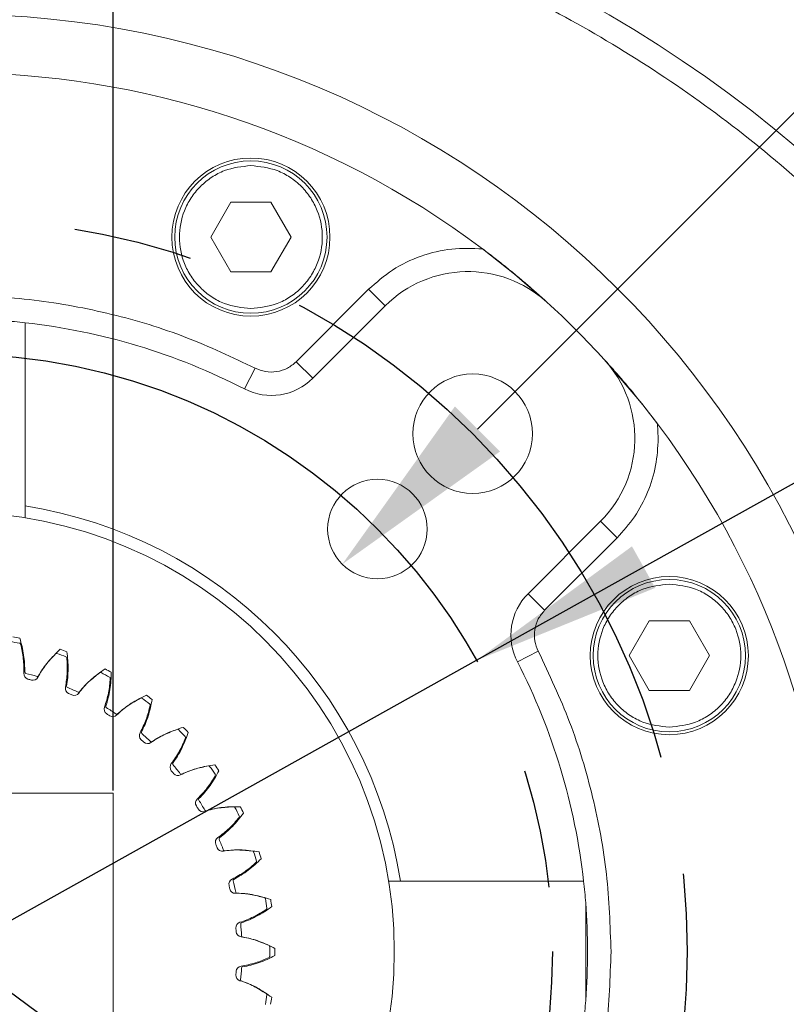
# Model space of a CAD drawing. Header units: millimetres. Extents: x 35 to 405, y 37 to 275.
# Tile 6 of 27: x 119 to 135, y 82 to 103. Entities that reach past the tile are written whole.
import ezdxf

# ---------------------------------------------------------------- set-up
doc = ezdxf.new("R2010")
doc.units = ezdxf.units.MM
doc.header["$PDSIZE"] = -1
doc.linetypes.add('CENTERX2', pattern=[20.32, 12.7, -2.54, 2.54, -2.54])
doc.layers.add('10', color=7, linetype='Continuous')
doc.styles.add('SLDTEXTSTYLE0', font='TXT', dxfattribs={"width": 0.7})
doc.dimstyles.new('SLDDIMSTYLE1', dxfattribs={"dimtxt": 8, "dimasz": 4.08, "dimexe": 0, "dimexo": 0.0625, "dimgap": 2, "dimtad": 0, "dimtih": 1, "dimtoh": 1, "dimlfac": 4, "dimrnd": 1e-09, "dimzin": 12, "dimdsep": 46, "dimtxsty": 'SLDTEXTSTYLE0', "dimsah": 1, "dimcen": 0, "dimadec": 0, "dimazin": 3, "dimtfac": 1, "dimtmove": 0, "dimatfit": 3, "dimfxl": 1, "dimfrac": 2, "dimtolj": 1, "dimtzin": 12, "dimarcsym": 0})
doc.dimstyles.new('SLDDIMSTYLE2', dxfattribs={"dimtxt": 8, "dimasz": 4.08, "dimexe": 0, "dimexo": 0.0625, "dimgap": 2, "dimtad": 0, "dimtih": 1, "dimtoh": 1, "dimlfac": 4, "dimrnd": 1e-09, "dimzin": 12, "dimdsep": 46, "dimtxsty": 'SLDTEXTSTYLE0', "dimsah": 1, "dimcen": 0, "dimadec": 0, "dimazin": 3, "dimtfac": 1, "dimtmove": 0, "dimatfit": 3, "dimfxl": 1, "dimfrac": 2, "dimtolj": 1, "dimtzin": 12, "dimarcsym": 0})
doc.dimstyles.new('SLDDIMSTYLE3', dxfattribs={"dimtxt": 8, "dimasz": 4.08, "dimexe": 0, "dimexo": 0.0625, "dimgap": 2, "dimtad": 2, "dimlfac": 4, "dimrnd": 1e-09, "dimzin": 12, "dimdsep": 46, "dimtxsty": 'SLDTEXTSTYLE0', "dimsah": 1, "dimcen": 0.09, "dimadec": 0, "dimazin": 3, "dimtfac": 1, "dimtmove": 0, "dimatfit": 0, "dimfxl": 1, "dimfrac": 2, "dimtolj": 1, "dimtzin": 12, "dimarcsym": 0})

# ---------------------------------------------------------------- blocks, each defined once
blk = doc.blocks.new('_D_3')
at = {"layer": '10', "transparency": 16777216}
for p, q in [((78.77, 111.376), (57.244, 111.376)), ((104.85, 92.173), (78.77, 111.376)), ((130.014, 73.644), (104.85, 92.173)), ((130.014, 73.644), (135.128, 69.879))]:
    blk.add_line(p, q, dxfattribs=at)
for points in [[(104.85, 92.173), (101.866, 95.001), (101.263, 94.183)], [(130.014, 73.644), (132.999, 70.816), (133.601, 71.634)]]:
    blk.add_solid(points, dxfattribs=at)
at = {"layer": '10', "transparency": 16777216, "char_height": 8, "attachment_point": 1, "style": 'SLDTEXTSTYLE0'}
for s, insert in [('%%c', (57.244, 121.722)), ('125', (66.649, 121.689))]:
    blk.add_mtext(s, dxfattribs=dict(at, insert=insert))
blk = doc.blocks.new('_D_4')
at = {"layer": '10', "transparency": 16777216}
for p, q in [((128.565, 89.123), (168.433, 111.376)), ((168.433, 111.376), (189.959, 111.376)), ((106.299, 76.694), (128.565, 89.123)), ((106.299, 76.694), (100.754, 73.599))]:
    blk.add_line(p, q, dxfattribs=at)
for points in [[(128.565, 89.123), (132.376, 90.668), (131.88, 91.555)], [(106.299, 76.694), (102.489, 75.149), (102.984, 74.262)]]:
    blk.add_solid(points, dxfattribs=at)
at = {"layer": '10', "transparency": 16777216, "char_height": 8, "attachment_point": 1, "style": 'SLDTEXTSTYLE0'}
for s, insert in [('%%c', (170.021, 121.722)), ('102', (179.426, 121.689))]:
    blk.add_mtext(s, dxfattribs=dict(at, insert=insert))
blk = doc.blocks.new('_D_6')
at = {"layer": '10', "color": 0, "lineweight": -2, "transparency": 16777216}
for p, q in [((162.409, 127.886), (128.582, 94.058)), ((166.489, 127.886), (162.409, 127.886))]:
    blk.add_line(p, q, dxfattribs=at)
at = {"layer": '10', "color": 0, "transparency": 16777216}
blk.add_solid([(128.101, 94.539), (129.062, 93.577), (125.697, 91.173)], dxfattribs=at)
at = {"layer": 'Defpoints', "color": 0, "transparency": 16777216}
for p in [(127.199, 92.675), (125.697, 91.173)]:
    blk.add_point(p, dxfattribs=at)
at = {"layer": '10', "color": 0, "transparency": 16777216, "insert": (168.489, 131.97), "char_height": 8, "attachment_point": 1, "style": 'SLDTEXTSTYLE0'}
blk.add_mtext('\\A1;4-M10{\\fGDT|b0|i0|c0|p2;x}18', dxfattribs=at)
blk = doc.blocks.new('_D_7')
at = {"layer": '10', "color": 0, "lineweight": -2, "transparency": 16777216}
for p, q in [((109.977, 120.231), (105.897, 120.231)), ((114.057, 86.348), (114.057, 120.231)), ((114.057, 120.231), (120.807, 120.231)), ((120.807, 86.348), (120.807, 120.231)), ((124.887, 120.231), (160.967, 120.231))]:
    blk.add_line(p, q, dxfattribs=at)
at = {"layer": '10', "color": 0, "transparency": 16777216}
for points in [[(109.977, 120.911), (109.977, 119.551), (114.057, 120.231)], [(124.887, 120.911), (124.887, 119.551), (120.807, 120.231)]]:
    blk.add_solid(points, dxfattribs=at)
at = {"layer": 'Defpoints', "color": 0, "transparency": 16777216}
for p in [(114.057, 120.231), (114.057, 86.285), (120.807, 86.285)]:
    blk.add_point(p, dxfattribs=at)
at = {"layer": '10', "color": 0, "transparency": 16777216, "insert": (144.967, 130.231), "char_height": 8, "attachment_point": 2, "style": 'SLDTEXTSTYLE0'}
blk.add_mtext('\\A1;27(22)', dxfattribs=at)

msp = doc.modelspace()

# ---------------------------------------------------------------- linework, layer by layer
at = {"color": 7, "linetype": 'Continuous', "lineweight": 18}
for p, q in [((122.8891, 98.1525), (123.3178, 98.8952)), ((123.3178, 98.8952), (124.1753, 98.8952)), ((124.1753, 98.8952), (124.6041, 98.1525)), ((123.3178, 97.4099), (122.8891, 98.1525)), ((124.6041, 98.1525), (124.1753, 97.4099)), ((124.1753, 97.4099), (123.3178, 97.4099)), ((124.7132, 95.4928), (126.2589, 97.0384)), ((126.6124, 96.6849), (126.2589, 97.0384)), ((126.6124, 96.6849), (125.0668, 95.1392)), ((118.9323, 96.3249), (118.9323, 92.4159)), ((125.0668, 95.1392), (124.7132, 95.4928)), ((123.6108, 94.9117), (123.8396, 95.3563)), ((132.4245, 94.1688), (132.4408, 93.8564)), ((118.9323, 92.1628), (118.9323, 92.4159)), ((129.663, 90.543), (131.2086, 92.0887)), ((131.2086, 92.0887), (131.5622, 91.7351)), ((131.5622, 91.7351), (130.0165, 90.1895)), ((129.663, 90.543), (130.0165, 90.1895)), ((131.8188, 89.2228), (132.2475, 89.9654)), ((132.2475, 89.9654), (133.105, 89.9654)), ((133.105, 89.9654), (133.5338, 89.2228)), ((129.4354, 89.0871), (129.88, 89.3159)), ((132.2475, 88.4802), (131.8188, 89.2228)), ((133.5338, 89.2228), (133.105, 88.4802)), ((133.105, 88.4802), (132.2475, 88.4802)), ((120.807, 86.2854), (114.057, 86.2854)), ((120.807, 79.5354), (120.807, 86.2854)), ((126.9397, 84.4085), (126.6865, 84.4085)), ((126.9397, 84.4085), (130.8487, 84.4085)), ((130.8921, 83.9491), (130.8921, 81.868))]:
    msp.add_line(p, q, dxfattribs=at)
at = {"color": 7, "linetype": 'Continuous', "lineweight": 18, "flags": 128}
for points in [[(130.0645, 96.7646), (129.374, 97.3639), (128.6926, 97.9008)], [(132.4245, 94.1688), (132.0916, 94.599), (131.2883, 95.5407)]]:
    msp.add_lwpolyline(points, dxfattribs=at)
at = {"color": 7, "linetype": 'Continuous', "lineweight": 18}
for centre, radius in [((117.4323, 82.9085), 20), ((123.7466, 98.1525), 1.6875), ((123.7466, 98.1525), 1.625), ((128.4808, 93.9571), 1.275), ((126.4479, 91.9241), 1.0625), ((117.4323, 82.9085), 9.375), ((132.6763, 89.2228), 1.6875), ((132.6763, 89.2228), 1.625)]:
    msp.add_circle(centre, radius, dxfattribs=at)
for centre, radius, start, end in [((117.4323, 78.9085), 27.75, 108.56474, 71.43526), ((117.4323, 82.9085), 18.75, 53.0907, 126.9093), ((128.3802, 94.9171), 2.5, 47.64536, 135), ((117.4323, 82.9085), 18.75, 42.35464, 47.64536), ((117.4323, 82.9085), 13.5, 83.62063, 85.57945), ((117.4323, 82.9085), 13.5, 62.76326, 83.62063), ((129.4408, 93.8564), 2.5, 315, 42.35464), ((124.1829, 96.0231), 1.25, 242.76326, 315), ((117.4323, 82.9085), 18.75, 323.0907, 36.9093), ((117.4323, 82.9085), 9.625, 8.96576, 81.03424), ((130.5468, 89.6591), 1.25, 135, 207.23674), ((117.432, 82.9104), 6.7187, 78.13952, 79.90926), ((117.4323, 82.9085), 6.8281, 78.32017, 79.60134), ((118.8078, 89.4613), 0.025, 14.80162, 78.13952), ((117.4323, 82.9085), 6.8281, 69.53968, 70.82085), ((119.597, 89.2444), 0.025, 71.12877, 134.46667), ((117.432, 82.9104), 6.7187, 69.35903, 71.12877), ((119.7916, 89.1745), 0.025, 6.02113, 69.35903), ((117.4323, 82.9085), 13.5, 6.37937, 27.23674), ((118.9463, 88.8693), 0.025, 179.22148, 255.74841), ((120.5385, 88.8396), 0.025, 62.34829, 125.68618), ((117.4323, 82.9085), 6.8281, 60.7592, 62.04036), ((119.0201, 88.8357), 0.1188, 175.45191, 254.99594), ((117.4323, 82.9085), 6.125, 73.39262, 75.74841), ((117.432, 82.9104), 6.0156, 74.27235, 74.99594), ((119.0948, 88.8151), 0.1188, 254.27235, 333.81638), ((119.19, 88.802), 0.025, 253.39262, 329.91954), ((117.432, 82.9104), 6.7187, 60.57854, 62.34829), ((120.7202, 88.7409), 0.025, 357.24065, 60.57854), ((119.906, 88.5238), 0.1188, 166.67142, 246.21546), ((119.8384, 88.5683), 0.025, 170.441, 246.96792), ((117.4323, 82.9085), 6.125, 64.61213, 66.96792), ((120.0691, 88.4646), 0.025, 244.61213, 321.13905), ((117.432, 82.9104), 6.0156, 65.49186, 66.21546), ((119.9767, 88.4921), 0.1188, 245.49186, 325.03589), ((121.4072, 88.2959), 0.025, 53.5678, 116.90569), ((117.432, 82.9104), 6.7187, 51.79806, 53.5678), ((117.4323, 82.9085), 6.8281, 51.97871, 53.25988), ((120.7339, 88.0804), 0.1188, 157.89094, 237.43497), ((120.6742, 88.1347), 0.025, 161.66051, 238.18743), ((117.4323, 82.9085), 6.125, 55.83164, 58.18743), ((121.5716, 88.1706), 0.025, 348.46016, 51.79806), ((117.432, 82.9104), 6.0156, 56.71137, 57.43497), ((120.7989, 88.0382), 0.1188, 236.71137, 316.25541), ((120.8863, 87.997), 0.025, 235.83164, 312.35856), ((122.1827, 87.626), 0.025, 44.78731, 108.12521), ((117.432, 82.9104), 6.7187, 43.01757, 44.78731), ((117.4323, 82.9085), 6.8281, 43.19822, 44.47939), ((121.4843, 87.5157), 0.1188, 149.11045, 228.65448), ((117.432, 82.9104), 6.0156, 47.93089, 48.65448), ((121.434, 87.5785), 0.025, 152.88002, 229.40695), ((117.4323, 82.9085), 6.125, 47.05115, 49.40695), ((122.3261, 87.477), 0.025, 339.67967, 43.01757), ((121.5422, 87.4642), 0.1188, 227.93089, 307.47492), ((121.6226, 87.4101), 0.025, 227.05115, 303.57808), ((122.1399, 86.8432), 0.1188, 140.32996, 219.87399), ((117.432, 82.9104), 6.0156, 39.1504, 39.87399), ((122.0999, 86.913), 0.025, 144.09953, 220.62646), ((117.4323, 82.9085), 6.125, 38.27066, 40.62646), ((122.8469, 86.8455), 0.025, 36.00682, 99.34472), ((117.432, 82.9104), 6.7187, 34.23708, 36.00682), ((117.4323, 82.9085), 6.8281, 34.41773, 35.6989), ((122.1891, 86.7834), 0.1188, 219.1504, 298.69443), ((122.2606, 86.7177), 0.025, 218.27066, 294.79759), ((122.9658, 86.6764), 0.025, 330.89918, 34.23708), ((122.685, 86.0784), 0.1188, 131.54947, 211.09351), ((122.6565, 86.1535), 0.025, 135.31905, 211.84597), ((117.4323, 82.9085), 6.125, 29.49018, 31.84597), ((117.432, 82.9104), 6.0156, 30.36991, 31.09351), ((122.7246, 86.0118), 0.1188, 210.36991, 289.91394), ((122.7855, 85.936), 0.025, 209.49018, 286.0171), ((123.3841, 85.9729), 0.025, 27.22634, 90.56423), ((117.432, 82.9104), 6.7187, 25.45659, 27.22634), ((117.4323, 82.9085), 6.8281, 25.63725, 26.91841), ((123.4759, 85.7876), 0.025, 322.1187, 25.45659), ((123.107, 85.2394), 0.1188, 122.76898, 202.31302), ((123.0906, 85.318), 0.025, 126.53856, 203.06548), ((117.4323, 82.9085), 6.125, 20.70969, 23.06548), ((117.432, 82.9104), 6.0156, 21.58942, 22.31302), ((123.136, 85.1676), 0.1188, 201.58942, 281.13345), ((123.1849, 85.0834), 0.025, 200.70969, 277.23661), ((123.7818, 85.0284), 0.025, 18.44585, 81.78374), ((117.432, 82.9104), 6.7187, 16.6761, 18.44585), ((117.4323, 82.9085), 6.8281, 16.85676, 18.13793), ((123.8442, 84.8313), 0.025, 313.33821, 16.6761), ((123.3961, 84.3458), 0.1188, 113.9885, 193.53253), ((117.432, 82.9104), 6.0156, 12.80893, 13.53253), ((123.4137, 84.2704), 0.1188, 192.80893, 272.35297), ((123.3921, 84.426), 0.025, 117.75807, 194.28499), ((117.4323, 82.9085), 6.125, 11.9292, 14.28499), ((117.4323, 82.9085), 13.5, 4.42055, 6.37937), ((123.4495, 84.1798), 0.025, 191.9292, 268.45613), ((124.0307, 84.0343), 0.025, 9.66536, 73.00326), ((117.432, 82.9104), 6.7187, 7.89562, 9.66536), ((124.0623, 83.8299), 0.025, 304.55772, 7.89562), ((117.4323, 82.9085), 6.8281, 8.07627, 9.35744), ((117.4323, 82.9085), 13.5, 355.57945, 4.42055), ((123.5453, 83.4186), 0.1188, 105.20801, 184.75204), ((117.432, 82.9104), 6.0156, 4.02845, 4.75204), ((123.5539, 83.4985), 0.025, 108.97758, 185.50451), ((117.4323, 82.9085), 6.125, 3.14871, 5.50451), ((123.5512, 83.3414), 0.1188, 184.02845, 263.57248), ((123.573, 83.2463), 0.025, 183.14871, 259.67564), ((124.1249, 83.0138), 0.025, 0.88487, 64.22277), ((117.432, 82.9104), 6.7187, 359.11513, 0.88487), ((124.1249, 82.807), 0.025, 295.77723, 359.11513), ((117.4323, 82.9085), 6.8281, 359.29578, 0.57695), ((123.5512, 82.4795), 0.1188, 96.42752, 175.97155), ((123.5722, 82.5571), 0.025, 100.19709, 176.72402), ((123.5453, 82.4022), 0.1188, 175.24796, 254.79199), ((117.432, 82.9104), 6.0156, 355.24796, 355.97155), ((117.4323, 82.9085), 6.125, 354.36822, 356.72402), ((123.5526, 82.305), 0.025, 174.36822, 250.89515), ((117.432, 82.9104), 6.7187, 350.33464, 352.10438), ((124.0623, 81.9909), 0.025, 352.10438, 55.44228), ((117.4323, 82.9085), 6.8281, 350.51529, 351.79646), ((117.4323, 82.9085), 13.5, 353.62063, 355.57945)]:
    msp.add_arc(centre, radius, start, end, dxfattribs=at)
for points, knots in [([(126.7448, 104.5179), (127.4437, 104.2448), (128.8416, 103.6986), (130.8747, 102.6467), (132.848, 101.4213), (134.7507, 99.9923), (136.5445, 98.3832), (138.2129, 96.5931), (139.7257, 94.6441), (141.061, 92.5575), (142.2013, 90.3583), (143.1338, 88.0742), (143.8509, 85.7346), (144.3487, 83.3767), (144.6352, 81.0147), (144.7137, 78.6926), (144.5987, 76.4077), (144.2993, 74.1752), (143.8178, 71.9748), (143.145, 69.7882), (142.2776, 67.6327), (141.2012, 65.5109), (139.9276, 63.4651), (138.4541, 61.5114), (136.7972, 59.6834), (134.9739, 58.0063), (133.0059, 56.5017), (130.9182, 55.1871), (128.7385, 54.0749), (126.5027, 53.1757), (124.2263, 52.483), (121.953, 52.0057), (119.6828, 51.712), (118.1825, 51.6763), (117.4323, 51.6585)], [0, 0, 0, 0, 0.0295732, 0.0591455, 0.0901114, 0.1210755, 0.152849, 0.1850115, 0.2174388, 0.25, 0.2825613, 0.3149885, 0.347151, 0.3789245, 0.4098903, 0.4408545, 0.4704281, 0.5, 0.5295736, 0.5591455, 0.5901114, 0.6210755, 0.652849, 0.6850115, 0.7174388, 0.75, 0.7825613, 0.8149885, 0.847151, 0.8789245, 0.9098903, 0.9408545, 0.9704277, 1, 1, 1, 1]), ([(123.7466, 96.6275), (123.5547, 96.6479), (123.2596, 96.6793), (122.9045, 96.8694), (122.6605, 97.0662), (122.4624, 97.3106), (122.2782, 97.6656), (122.1847, 98.1525), (122.2782, 98.6395), (122.4624, 98.9945), (122.6605, 99.2389), (122.9045, 99.4357), (123.2596, 99.6258), (123.5547, 99.6572), (123.7466, 99.6775)], [0, 0, 0, 0, 0.1197284, 0.1841803, 0.25, 0.3158197, 0.3802716, 0.5, 0.6197284, 0.6841803, 0.75, 0.8158197, 0.8802716, 1, 1, 1, 1]), ([(123.7466, 99.6775), (123.9384, 99.6572), (124.2335, 99.6258), (124.5886, 99.4357), (124.8326, 99.2389), (125.0307, 98.9945), (125.2149, 98.6395), (125.3084, 98.1525), (125.2149, 97.6656), (125.0307, 97.3106), (124.8326, 97.0662), (124.5886, 96.8694), (124.2335, 96.6793), (123.9384, 96.6479), (123.7466, 96.6275)], [0, 0, 0, 0, 0.1197284, 0.1841803, 0.25, 0.3158197, 0.3802716, 0.5, 0.6197284, 0.6841803, 0.75, 0.8158197, 0.8802716, 1, 1, 1, 1]), ([(126.2589, 97.0384), (126.4241, 97.184), (126.7587, 97.4787), (127.3708, 97.7658), (128.027, 97.9282), (128.4726, 97.9098), (128.6926, 97.9008)], [0, 0, 0, 0, 0.2468821, 0.5, 0.7531179, 1, 1, 1, 1]), ([(128.6926, 97.9008), (128.7726, 97.8401), (128.935, 97.717), (129.174, 97.5278), (129.4044, 97.3398), (129.6222, 97.156), (129.8407, 96.9666), (129.9856, 96.8358), (130.0645, 96.7646)], [0, 0, 0, 0, 0.1617098, 0.3281696, 0.4995449, 0.6596282, 0.8144886, 1, 1, 1, 1]), ([(111.0249, 95.3563), (111.5141, 95.5877), (112.503, 96.0554), (114.0905, 96.5357), (115.7423, 96.841), (117.4323, 96.9424), (119.1222, 96.841), (120.774, 96.5357), (122.3616, 96.0554), (123.3505, 95.5877), (123.8396, 95.3563)], [0, 0, 0, 0, 0.1219034, 0.2464229, 0.3727497, 0.5, 0.6272503, 0.7535771, 0.8780966, 1, 1, 1, 1]), ([(123.8396, 95.3563), (123.9111, 95.3272), (124.0577, 95.2675), (124.3005, 95.2705), (124.5326, 95.3417), (124.654, 95.4433), (124.7132, 95.4928)], [0, 0, 0, 0, 0.2436866, 0.5, 0.7563134, 1, 1, 1, 1]), ([(131.2883, 95.5407), (131.36, 95.4614), (131.4905, 95.3168), (131.68, 95.0982), (131.8929, 94.8456), (132.1427, 94.5385), (132.3306, 94.292), (132.4245, 94.1688)], [0, 0, 0, 0, 0.1865749, 0.3400202, 0.5006128, 0.7505429, 1, 1, 1, 1]), ([(132.4408, 93.8564), (132.43, 93.6619), (132.408, 93.2691), (132.2283, 92.7018), (131.9543, 92.1737), (131.692, 91.8804), (131.5622, 91.7351)], [0, 0, 0, 0, 0.2475749, 0.5, 0.7524251, 1, 1, 1, 1]), ([(132.6763, 87.6978), (132.4845, 87.7182), (132.1894, 87.7495), (131.8342, 87.9397), (131.5903, 88.1365), (131.3922, 88.3808), (131.208, 88.7359), (131.1145, 89.2228), (131.208, 89.7098), (131.3922, 90.0648), (131.5903, 90.3091), (131.8342, 90.5059), (132.1894, 90.6961), (132.4845, 90.7274), (132.6763, 90.7478)], [0, 0, 0, 0, 0.1197284, 0.1841803, 0.25, 0.3158197, 0.3802716, 0.5, 0.6197284, 0.6841803, 0.75, 0.8158197, 0.8802716, 1, 1, 1, 1]), ([(132.6763, 90.7478), (132.8681, 90.7274), (133.1632, 90.6961), (133.5184, 90.5059), (133.7623, 90.3091), (133.9604, 90.0648), (134.1446, 89.7098), (134.2381, 89.2228), (134.1446, 88.7359), (133.9604, 88.3808), (133.7623, 88.1365), (133.5184, 87.9397), (133.1632, 87.7495), (132.8681, 87.7182), (132.6763, 87.6978)], [0, 0, 0, 0, 0.1197284, 0.1841803, 0.25, 0.3158197, 0.3802716, 0.5, 0.6197284, 0.6841803, 0.75, 0.8158197, 0.8802716, 1, 1, 1, 1]), ([(130.0165, 90.1895), (129.967, 90.1303), (129.8655, 90.0088), (129.7943, 89.7767), (129.7913, 89.534), (129.8509, 89.3874), (129.88, 89.3159)], [0, 0, 0, 0, 0.2436866, 0.5, 0.7563134, 1, 1, 1, 1]), ([(118.8146, 89.5953), (118.8318, 89.536), (118.8663, 89.4174), (118.8994, 89.2359), (118.9197, 89.053), (118.9208, 88.9309), (118.9213, 88.8696)], [0, 0, 0, 0, 0.2513445, 0.5026958, 0.7505573, 1, 1, 1, 1]), ([(118.8319, 89.4676), (118.8441, 89.4164), (118.8686, 89.314), (118.9014, 89.1066), (118.9016, 88.9494), (118.9017, 88.8451)], [0, 0, 0, 0, 0.2514222, 0.502812, 1, 1, 1, 1]), ([(119.2117, 88.7895), (119.2439, 88.8421), (119.3083, 88.9474), (119.4558, 89.1443), (119.5878, 89.2725), (119.6755, 89.3577)], [0, 0, 0, 0, 0.2514431, 0.5028942, 1, 1, 1, 1]), ([(119.8191, 89.3059), (119.8271, 89.2447), (119.843, 89.1222), (119.8481, 88.9378), (119.8402, 88.7539), (119.8226, 88.6331), (119.8138, 88.5724)], [0, 0, 0, 0, 0.2513445, 0.5026958, 0.7505573, 1, 1, 1, 1]), ([(129.88, 89.3159), (130.1163, 88.8159), (130.5906, 87.8123), (131.0665, 86.2116), (131.3759, 84.5706), (131.4135, 83.4613), (131.4323, 82.9085)], [0, 0, 0, 0, 0.2491152, 0.5, 0.7508848, 1, 1, 1, 1]), ([(119.2014, 88.7627), (119.2266, 88.8091), (119.2771, 88.9018), (119.4016, 89.0711), (119.5085, 89.1859), (119.5795, 89.2622)], [0, 0, 0, 0, 0.2516805, 0.5030585, 1, 1, 1, 1]), ([(119.8165, 89.1771), (119.8207, 89.1246), (119.8293, 89.0196), (119.8301, 88.8097), (119.8062, 88.6543), (119.7904, 88.5512)], [0, 0, 0, 0, 0.25142216, 0.50281198, 1, 1, 1, 1]), ([(120.0885, 88.4489), (120.1284, 88.496), (120.2081, 88.5903), (120.3839, 88.7623), (120.534, 88.8689), (120.6336, 88.9397)], [0, 0, 0, 0, 0.2514431, 0.5028942, 1, 1, 1, 1]), ([(120.7677, 88.8666), (120.7662, 88.8049), (120.7633, 88.6814), (120.7401, 88.4984), (120.7043, 88.3179), (120.6684, 88.2011), (120.6505, 88.1425)], [0, 0, 0, 0, 0.25134446, 0.50269577, 0.75055734, 1, 1, 1, 1]), ([(120.074, 88.424), (120.106, 88.466), (120.1701, 88.5499), (120.3189, 88.6982), (120.4421, 88.7954), (120.5239, 88.8599)], [0, 0, 0, 0, 0.2516805, 0.5030585, 1, 1, 1, 1]), ([(120.7451, 88.7397), (120.7413, 88.6871), (120.7337, 88.5821), (120.7025, 88.3745), (120.6552, 88.2246), (120.6238, 88.125)], [0, 0, 0, 0, 0.2514222, 0.502812, 1, 1, 1, 1]), ([(120.8847, 87.9561), (120.9227, 87.9927), (120.9988, 88.0658), (121.1686, 88.1897), (121.3052, 88.2669), (121.3959, 88.3182)], [0, 0, 0, 0, 0.2516805, 0.5030585, 1, 1, 1, 1]), ([(120.9031, 87.9785), (120.9497, 88.019), (121.0429, 88.0999), (121.2429, 88.2431), (121.4075, 88.3256), (121.5168, 88.3803)], [0, 0, 0, 0, 0.25144309, 0.50289422, 1, 1, 1, 1]), ([(121.6381, 88.2876), (121.6272, 88.2268), (121.6055, 88.1053), (121.5547, 87.9279), (121.4917, 87.755), (121.4384, 87.6451), (121.4117, 87.5899)], [0, 0, 0, 0, 0.2513445, 0.5026958, 0.7505573, 1, 1, 1, 1]), ([(121.5961, 88.1656), (121.5844, 88.1143), (121.5608, 88.0116), (121.4982, 87.8112), (121.4286, 87.6703), (121.3824, 87.5767)], [0, 0, 0, 0, 0.2514222, 0.502812, 1, 1, 1, 1]), ([(121.6144, 87.3699), (121.6576, 87.4003), (121.744, 87.4609), (121.9307, 87.5574), (122.0775, 87.6129), (122.1749, 87.6498)], [0, 0, 0, 0, 0.2516805, 0.5030585, 1, 1, 1, 1]), ([(121.6364, 87.3893), (121.6886, 87.4222), (121.793, 87.488), (122.0126, 87.5989), (122.1878, 87.6553), (122.3042, 87.6927)], [0, 0, 0, 0, 0.25144309, 0.50289422, 1, 1, 1, 1]), ([(122.3495, 87.4684), (122.3301, 87.4194), (122.2911, 87.3215), (122.1987, 87.133), (122.1084, 87.0044), (122.0484, 86.919)], [0, 0, 0, 0, 0.2514222, 0.502812, 1, 1, 1, 1]), ([(122.4099, 87.5826), (122.3899, 87.5242), (122.3499, 87.4073), (122.2726, 87.2398), (122.1839, 87.0786), (122.1145, 86.978), (122.0797, 86.9276)], [0, 0, 0, 0, 0.2513445, 0.5026958, 0.7505573, 1, 1, 1, 1]), ([(122.2462, 86.6792), (122.2935, 86.7026), (122.3881, 86.7494), (122.5873, 86.8163), (122.7409, 86.8487), (122.8428, 86.8702)], [0, 0, 0, 0, 0.2516805, 0.5030585, 1, 1, 1, 1]), ([(122.2711, 86.695), (122.3277, 86.7195), (122.441, 86.7686), (122.6749, 86.8448), (122.8567, 86.8737), (122.9774, 86.8929)], [0, 0, 0, 0, 0.2514431, 0.5028942, 1, 1, 1, 1]), ([(123.0651, 86.7679), (123.0364, 86.7133), (122.979, 86.604), (122.877, 86.4502), (122.7648, 86.3043), (122.6808, 86.2156), (122.6387, 86.1711)], [0, 0, 0, 0, 0.2513445, 0.5026958, 0.7505573, 1, 1, 1, 1]), ([(122.9877, 86.6643), (122.961, 86.6189), (122.9075, 86.5281), (122.7874, 86.3559), (122.6785, 86.2426), (122.6062, 86.1673)], [0, 0, 0, 0, 0.2514222, 0.502812, 1, 1, 1, 1]), ([(122.765, 85.9002), (122.8154, 85.9161), (122.916, 85.9478), (123.1231, 85.9835), (123.2798, 85.9921), (123.3839, 85.9979)], [0, 0, 0, 0, 0.2516805, 0.5030585, 1, 1, 1, 1]), ([(122.7924, 85.912), (122.8521, 85.9276), (122.9715, 85.9588), (123.2143, 85.9984), (123.3984, 85.9992), (123.5206, 85.9998)], [0, 0, 0, 0, 0.2514431, 0.5028942, 1, 1, 1, 1]), ([(123.4956, 85.7722), (123.4623, 85.7314), (123.3956, 85.6499), (123.2506, 85.498), (123.1257, 85.4026), (123.0428, 85.3393)], [0, 0, 0, 0, 0.25142216, 0.50281198, 1, 1, 1, 1]), ([(123.5882, 85.8629), (123.5515, 85.8132), (123.4781, 85.714), (123.3538, 85.5776), (123.2206, 85.4506), (123.1241, 85.3757), (123.0757, 85.3381)], [0, 0, 0, 0, 0.25134446, 0.50269577, 0.75055734, 1, 1, 1, 1]), ([(123.1589, 85.0511), (123.2111, 85.0591), (123.3154, 85.0751), (123.5255, 85.0788), (123.6817, 85.0634), (123.7854, 85.0531)], [0, 0, 0, 0, 0.2516805, 0.5030585, 1, 1, 1, 1]), ([(123.188, 85.0586), (123.2494, 85.0649), (123.3722, 85.0775), (123.6182, 85.0795), (123.8002, 85.0523), (123.9211, 85.0342)], [0, 0, 0, 0, 0.2514431, 0.5028942, 1, 1, 1, 1]), ([(123.967, 84.8886), (123.9232, 84.8451), (123.8355, 84.7582), (123.6918, 84.6424), (123.5408, 84.5372), (123.434, 84.4779), (123.3805, 84.4481)], [0, 0, 0, 0, 0.2513445, 0.5026958, 0.7505573, 1, 1, 1, 1]), ([(123.8614, 84.8131), (123.8222, 84.7779), (123.7439, 84.7074), (123.5774, 84.5795), (123.4394, 84.5043), (123.3478, 84.4543)], [0, 0, 0, 0, 0.2514222, 0.502812, 1, 1, 1, 1]), ([(123.4186, 84.1518), (123.4714, 84.1517), (123.5769, 84.1516), (123.7851, 84.1232), (123.9371, 84.0841), (124.038, 84.0582)], [0, 0, 0, 0, 0.2516805, 0.5030585, 1, 1, 1, 1]), ([(123.4488, 84.1548), (123.5104, 84.1516), (123.6337, 84.1454), (123.8771, 84.1098), (124.0528, 84.0551), (124.1695, 84.0187)], [0, 0, 0, 0, 0.2514431, 0.5028942, 1, 1, 1, 1]), ([(124.1927, 83.8678), (124.1427, 83.8316), (124.0428, 83.7591), (123.8832, 83.6665), (123.7179, 83.5856), (123.6033, 83.5433), (123.5458, 83.5221)], [0, 0, 0, 0, 0.2513445, 0.5026958, 0.7505573, 1, 1, 1, 1]), ([(124.0765, 83.8093), (124.0324, 83.7805), (123.9442, 83.7229), (123.7601, 83.6219), (123.6123, 83.5686), (123.5141, 83.5332)], [0, 0, 0, 0, 0.25142216, 0.50281198, 1, 1, 1, 1]), ([(123.5379, 83.2234), (123.5901, 83.2153), (123.6944, 83.1991), (123.8958, 83.1392), (124.04, 83.0774), (124.1358, 83.0363)], [0, 0, 0, 0, 0.2516805, 0.5030585, 1, 1, 1, 1]), ([(123.5685, 83.2217), (123.6289, 83.2092), (123.7498, 83.1842), (123.985, 83.1119), (124.1503, 83.031), (124.2601, 82.9773)], [0, 0, 0, 0, 0.2514431, 0.5028942, 1, 1, 1, 1]), ([(124.1358, 82.7845), (124.0878, 82.7628), (123.9919, 82.7193), (123.7946, 82.6475), (123.6404, 82.6175), (123.5379, 82.5975)], [0, 0, 0, 0, 0.2514222, 0.502812, 1, 1, 1, 1]), ([(124.2599, 82.8246), (124.205, 82.7964), (124.0951, 82.74), (123.9233, 82.6729), (123.7476, 82.6182), (123.6278, 82.5939), (123.5678, 82.5817)], [0, 0, 0, 0, 0.2513445, 0.5026958, 0.7505573, 1, 1, 1, 1]), ([(131.4323, 82.9085), (131.4135, 82.3558), (131.3759, 81.2464), (131.0665, 79.6054), (130.5906, 78.0048), (130.1163, 77.0012), (129.88, 76.5012)], [0, 0, 0, 0, 0.2491152, 0.5, 0.7508848, 1, 1, 1, 1]), ([(123.5141, 82.2876), (123.5644, 82.2717), (123.665, 82.2398), (123.8549, 82.1498), (123.9881, 82.0667), (124.0765, 82.0115)], [0, 0, 0, 0, 0.2516805, 0.5030585, 1, 1, 1, 1]), ([(123.5444, 82.2814), (123.6022, 82.2598), (123.7179, 82.2166), (123.9392, 82.1093), (124.0902, 82.0041), (124.1905, 81.9342)], [0, 0, 0, 0, 0.2514431, 0.5028942, 1, 1, 1, 1])]:
    msp.add_open_spline(points, degree=3, knots=knots, dxfattribs=at)
at = {"layer": '10', "linetype": 'CENTERX2'}
for radius in [15.625, 12.75]:
    msp.add_circle((117.4323, 82.9085), radius, dxfattribs=at)

# ---------------------------------------------------------------- dimensions: what is measured, and where the dimension line sits
at = {"layer": '10'}
dim = msp.add_diameter_dim_2p(p1=(127.1992, 92.6754), p2=(125.6966, 91.1728), text='4-M10{\\fGDT|b0|i0|c0|p2;x}18', dimstyle='SLDDIMSTYLE2', override={"dimpost": '<>'}, dxfattribs=at)
dim.commit()
dim.dimension.update_dxf_attribs({"geometry": '_D_6', "text_midpoint": (188.1802, 127.8856), "dimtype": 163})
dim = msp.add_linear_dim(base=(114.057, 120.2305), p1=(120.807, 86.2854), p2=(114.057, 86.2854), text='<>(22)', dimstyle='SLDDIMSTYLE3', dxfattribs=at)
dim.commit()
dim.dimension.update_dxf_attribs({"geometry": '_D_7', "text_midpoint": (144.967, 120.2305), "dimtype": 160})
for p1, p2, picture, middle in [((104.8501, 92.173), (130.0144, 73.6441), '_D_3', (67.2134, 117.3484)), ((128.5654, 89.1228), (106.2992, 76.6943), '_D_4', (179.9898, 117.3484))]:
    dim = msp.add_diameter_dim_2p(p1=p1, p2=p2, dimstyle='SLDDIMSTYLE1', dxfattribs=at)
    dim.commit()
    dim.dimension.update_dxf_attribs({"geometry": picture, "text_midpoint": middle, "dimtype": 163})

doc.saveas('drawing.dxf')
